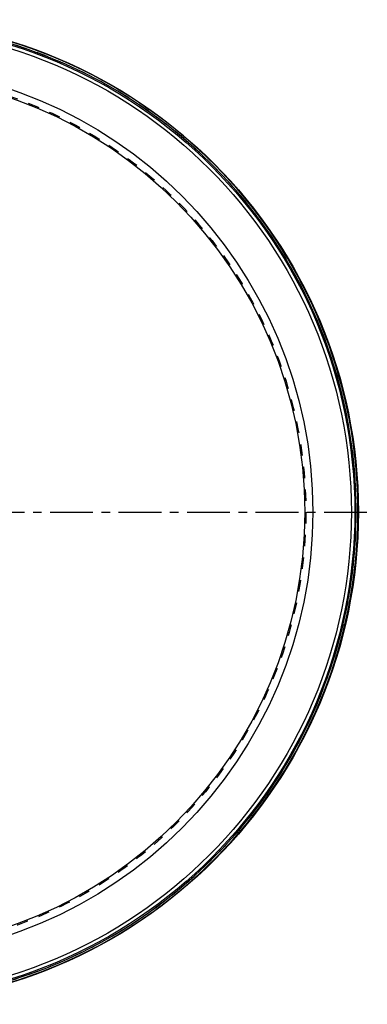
# Model space of a CAD drawing. Header units: millimetres. Extents: x 214 to 786, y 214 to 786.
# Tile 4 of 4: x 588 to 786, y 219 to 781. Entities that reach past the tile are written whole.
import ezdxf

# ---------------------------------------------------------------- set-up
doc = ezdxf.new("R2010")
doc.units = ezdxf.units.MM
doc.header["$LTSCALE"] = 65.185185
doc.linetypes.add('CENTER', pattern=[0.6, 0.375, -0.075, 0.075, -0.075])
doc.linetypes.add('HIDDEN', pattern=[0.2, 0.1, -0.1])
doc.layers.add('KONST.EL_MIT_GEO', color=7, linetype='CONTINUOUS')
doc.layers.add('L1', color=7, linetype='CONTINUOUS')

msp = doc.modelspace()

# ---------------------------------------------------------------- linework, layer by layer
at = {"layer": 'KONST.EL_MIT_GEO', "color": 7, "linetype": 'Continuous'}
for radius in [281, 279, 277, 255, 250.35]:
    msp.add_circle((500, 500), radius, dxfattribs=at)
at = {"layer": 'KONST.EL_MIT_GEO', "color": 8, "linetype": 'HIDDEN'}
msp.add_circle((500, 500), 251, dxfattribs=at)
at = {"layer": 'KONST.EL_MIT_GEO', "color": 7, "linetype": 'Continuous'}
for radius, start, end in [(280.79, 106.9389, 73.0611), (279.79, 140.3256, 73.0641)]:
    msp.add_arc((500, 500), radius, start, end, dxfattribs=at)
at = {"layer": 'KONST.EL_MIT_GEO', "color": 8, "linetype": 'HIDDEN'}
msp.add_arc((500, 500), 279.79, 139.92, 73.0641, dxfattribs=at)
at = {"layer": 'L1', "color": 2, "linetype": 'CENTER'}
msp.add_line((213.87, 500), (786.13, 500), dxfattribs=at)

doc.saveas('drawing.dxf')
